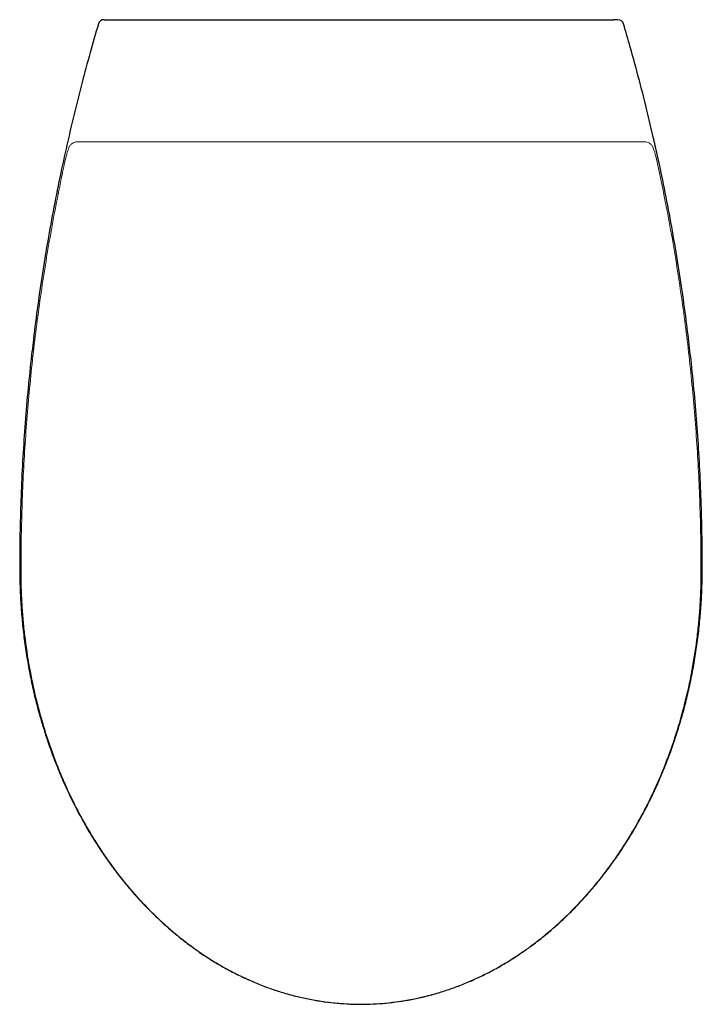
# Model space of a CAD drawing. Header units: millimetres. Extents: x 4585.587 to 4585.934, y 2638.259 to 2638.761.
import ezdxf

# ---------------------------------------------------------------- set-up
doc = ezdxf.new("R2010")
doc.units = ezdxf.units.MM
doc.layers.add('SANINDUSA', color=3, linetype='Continuous')

msp = doc.modelspace()

# ---------------------------------------------------------------- linework, layer by layer
at = {"layer": 'SANINDUSA'}
msp.add_line((4585.631677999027, 2638.760599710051), (4585.889038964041, 2638.760599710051), dxfattribs=at)
at = {"layer": 'SANINDUSA', "linetype": 'Continuous', "lineweight": 15}
for p, q in [((4585.616348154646, 2638.698448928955), (4585.617271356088, 2638.698448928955)), ((4585.903447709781, 2638.698448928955), (4585.904370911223, 2638.698448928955))]:
    msp.add_line(p, q, dxfattribs=at)
at = {"layer": 'SANINDUSA'}
for centre, radius, start, end in [((4585.629592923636, 2638.757599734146), 0.002999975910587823, 89.99657323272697, 163.5056118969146), ((4585.891124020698, 2638.757599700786), 0.003000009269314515, 16.43402837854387, 90.00306892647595)]:
    msp.add_arc(centre, radius, start, end, dxfattribs=at)
for points, knots in [([(4585.626744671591, 2638.758445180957), (4585.62532780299, 2638.753574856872), (4585.622401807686, 2638.743517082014), (4585.618227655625, 2638.727968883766), (4585.614596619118, 2638.713642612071), (4585.612499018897, 2638.704504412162), (4585.611659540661, 2638.700847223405)], [0, 0, 0, 0, 0.2555200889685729, 0.5276781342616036, 0.8109725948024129, 1, 1, 1, 1]), ([(4585.629616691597, 2638.760599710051), (4585.629616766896, 2638.760599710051), (4585.629616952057, 2638.760599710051), (4585.629868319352, 2638.760599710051), (4585.630308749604, 2638.760599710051), (4585.630931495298, 2638.760599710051), (4585.631418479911, 2638.760599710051), (4585.631677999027, 2638.760599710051)], [0, 0, 0, 0, 0.1386899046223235, 0.3410398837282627, 0.5458859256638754, 0.7579979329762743, 1, 1, 1, 1]), ([(4585.891100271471, 2638.760599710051), (4585.891100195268, 2638.760599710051), (4585.89110000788, 2638.760599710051), (4585.890848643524, 2638.760599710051), (4585.890408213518, 2638.760599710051), (4585.889785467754, 2638.760599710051), (4585.889298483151, 2638.760599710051), (4585.889038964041, 2638.760599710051)], [0, 0, 0, 0, 0.1386828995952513, 0.3410345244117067, 0.5458822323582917, 0.7579959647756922, 1, 1, 1, 1]), ([(4585.909059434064, 2638.700847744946), (4585.908168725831, 2638.704717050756), (4585.90595617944, 2638.714328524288), (4585.902067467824, 2638.72961062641), (4585.897915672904, 2638.744939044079), (4585.895110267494, 2638.754524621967), (4585.893963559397, 2638.758442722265)], [0, 0, 0, 0, 0.2000196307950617, 0.4968548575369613, 0.794339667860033, 1, 1, 1, 1]), ([(4585.611637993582, 2638.700851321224), (4585.610421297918, 2638.695457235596), (4585.607909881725, 2638.684323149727), (4585.60448926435, 2638.667372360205), (4585.601287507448, 2638.650033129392), (4585.598402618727, 2638.632659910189), (4585.595852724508, 2638.615249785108), (4585.594046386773, 2638.601654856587), (4585.59319643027, 2638.59385032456), (4585.59298126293, 2638.591874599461)], [0, 0, 0, 0, 0.1499558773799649, 0.3095281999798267, 0.4689223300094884, 0.6281185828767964, 0.7870967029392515, 0.9461033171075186, 1, 1, 1, 1]), ([(4585.927742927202, 2638.591875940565), (4585.927227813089, 2638.59634122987), (4585.926040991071, 2638.606629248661), (4585.923812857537, 2638.62269597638), (4585.921121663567, 2638.640072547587), (4585.918112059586, 2638.657399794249), (4585.91477757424, 2638.674679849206), (4585.911763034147, 2638.68916707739), (4585.909741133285, 2638.697867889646), (4585.909049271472, 2638.700845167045)], [0, 0, 0, 0, 0.1218964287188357, 0.2808491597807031, 0.4398497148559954, 0.5987417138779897, 0.7577558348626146, 0.91710795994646, 1, 1, 1, 1]), ([(4585.592949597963, 2638.591877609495), (4585.592339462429, 2638.586291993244), (4585.591092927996, 2638.574880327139), (4585.589606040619, 2638.557626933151), (4585.588394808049, 2638.540144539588), (4585.587501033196, 2638.522683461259), (4585.58695275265, 2638.505230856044), (4585.586681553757, 2638.491400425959), (4585.586755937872, 2638.483389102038), (4585.586776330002, 2638.481192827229)], [0, 0, 0, 0, 0.1519663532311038, 0.3104741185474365, 0.4683340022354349, 0.6259219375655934, 0.7833168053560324, 0.9405971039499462, 0.9999999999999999, 0.9999999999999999, 0.9999999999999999, 0.9999999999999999]), ([(4585.933938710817, 2638.481192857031), (4585.933960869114, 2638.483506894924), (4585.934016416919, 2638.489307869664), (4585.933841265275, 2638.500913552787), (4585.933472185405, 2638.516009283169), (4585.932699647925, 2638.533420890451), (4585.931625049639, 2638.550835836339), (4585.930211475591, 2638.56825413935), (4585.92891497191, 2638.581939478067), (4585.927983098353, 2638.589805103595), (4585.927737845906, 2638.591875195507)], [0, 0, 0, 0, 0.0625871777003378, 0.1568974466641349, 0.3139027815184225, 0.4709829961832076, 0.6282491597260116, 0.7857790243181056, 0.9436208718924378, 1, 1, 1, 1]), ([(4585.586698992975, 2638.481191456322), (4585.586718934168, 2638.479012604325), (4585.586767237, 2638.473734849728), (4585.587165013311, 2638.465173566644), (4585.587590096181, 2638.458395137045), (4585.587991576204, 2638.454727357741), (4585.588034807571, 2638.454332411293)], [0, 0, 0, 0, 0.242971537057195, 0.588541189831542, 0.9556941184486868, 1, 1, 1, 1]), ([(4585.932662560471, 2638.454335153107), (4585.932792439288, 2638.455602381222), (4585.933245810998, 2638.460025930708), (4585.933687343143, 2638.467663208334), (4585.933990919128, 2638.4753517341), (4585.934012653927, 2638.47987253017), (4585.934018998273, 2638.481192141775)], [0, 0, 0, 0, 0.1420512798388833, 0.4958624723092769, 0.8528432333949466, 1, 1, 1, 1]), ([(4585.588035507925, 2638.454334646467), (4585.588057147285, 2638.454066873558), (4585.588333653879, 2638.450645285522), (4585.589159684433, 2638.444111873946), (4585.590535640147, 2638.43476969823), (4585.592247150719, 2638.425538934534), (4585.594262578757, 2638.416442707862), (4585.596255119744, 2638.408554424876), (4585.597704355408, 2638.403740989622), (4585.598265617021, 2638.401876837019)], [0, 0, 0, 0, 0.0150546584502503, 0.1923676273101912, 0.3688428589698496, 0.5442316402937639, 0.7183165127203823, 0.8909093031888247, 0.9999999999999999, 0.9999999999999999, 0.9999999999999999, 0.9999999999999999]), ([(4585.922452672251, 2638.401876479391), (4585.92302326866, 2638.403775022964), (4585.924463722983, 2638.408567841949), (4585.92643818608, 2638.416381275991), (4585.928423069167, 2638.425317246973), (4585.930116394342, 2638.434397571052), (4585.931490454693, 2638.443601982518), (4585.932337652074, 2638.450260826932), (4585.932633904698, 2638.453854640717), (4585.932673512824, 2638.454335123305)], [0, 0, 0, 0, 0.1110871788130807, 0.2804364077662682, 0.4514647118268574, 0.6240176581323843, 0.7979239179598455, 0.9729830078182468, 1, 1, 1, 1]), ([(4585.598262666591, 2638.401874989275), (4585.598979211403, 2638.399519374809), (4585.600573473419, 2638.394278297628), (4585.603394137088, 2638.386309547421), (4585.606645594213, 2638.377988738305), (4585.610175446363, 2638.369849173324), (4585.61396246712, 2638.361895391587), (4585.61801517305, 2638.354163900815), (4585.621805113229, 2638.347463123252), (4585.624362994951, 2638.343418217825), (4585.625389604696, 2638.341794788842)], [0, 0, 0, 0, 0.1116903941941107, 0.2485033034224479, 0.3833588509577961, 0.5169086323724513, 0.6509052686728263, 0.7829056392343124, 0.91286884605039, 1, 1, 1, 1]), ([(4585.895331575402, 2638.341792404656), (4585.896399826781, 2638.34348744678), (4585.898948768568, 2638.347531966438), (4585.902691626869, 2638.354149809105), (4585.906623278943, 2638.361641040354), (4585.910329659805, 2638.369389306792), (4585.913818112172, 2638.377381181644), (4585.917049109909, 2638.385574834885), (4585.919965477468, 2638.393748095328), (4585.921651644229, 2638.399219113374), (4585.9224687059, 2638.401870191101)], [0, 0, 0, 0, 0.090887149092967, 0.2168647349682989, 0.3447850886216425, 0.4746495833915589, 0.6064328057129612, 0.7403017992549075, 0.8741586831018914, 1, 1, 1, 1]), ([(4585.625416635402, 2638.341812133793), (4585.625628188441, 2638.341466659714), (4585.627303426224, 2638.338730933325), (4585.630672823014, 2638.333809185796), (4585.635504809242, 2638.327120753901), (4585.640551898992, 2638.32073230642), (4585.645764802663, 2638.314631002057), (4585.651154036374, 2638.308825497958), (4585.656684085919, 2638.303345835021), (4585.66235654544, 2638.298172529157), (4585.668194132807, 2638.293316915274), (4585.672860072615, 2638.289679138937), (4585.675644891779, 2638.287756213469), (4585.676364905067, 2638.287259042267)], [0, 0, 0, 0, 0.01617648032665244, 0.1280976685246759, 0.2380264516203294, 0.345654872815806, 0.4531050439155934, 0.558411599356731, 0.6618810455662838, 0.763907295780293, 0.8648690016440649, 0.9650619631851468, 1, 1, 1, 1]), ([(4585.844358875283, 2638.287248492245), (4585.844758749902, 2638.287521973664), (4585.847147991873, 2638.28915601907), (4585.851371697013, 2638.292412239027), (4585.857046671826, 2638.297040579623), (4585.862577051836, 2638.301982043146), (4585.867974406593, 2638.307208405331), (4585.873220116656, 2638.312718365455), (4585.878321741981, 2638.318522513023), (4585.883291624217, 2638.324634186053), (4585.888096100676, 2638.331047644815), (4585.892115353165, 2638.336792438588), (4585.894422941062, 2638.340452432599), (4585.895285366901, 2638.341820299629)], [0, 0, 0, 0, 0.01934477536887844, 0.1155846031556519, 0.2128070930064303, 0.3117619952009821, 0.4116324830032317, 0.5127562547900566, 0.6154757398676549, 0.7201437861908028, 0.8272339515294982, 0.935431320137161, 1, 1, 1, 1]), ([(4585.67634223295, 2638.287231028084), (4585.676400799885, 2638.287187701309), (4585.678417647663, 2638.285695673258), (4585.682535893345, 2638.283011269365), (4585.688673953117, 2638.279229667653), (4585.694915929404, 2638.275804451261), (4585.70122759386, 2638.272697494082), (4585.70761009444, 2638.269917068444), (4585.714046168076, 2638.267463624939), (4585.720515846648, 2638.265338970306), (4585.727004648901, 2638.263543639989), (4585.733509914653, 2638.262073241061), (4585.740034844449, 2638.260927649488), (4585.746578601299, 2638.260092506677), (4585.75314001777, 2638.259612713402), (4585.757738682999, 2638.259405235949), (4585.760144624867, 2638.259462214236), (4585.760359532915, 2638.259467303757)], [0, 0, 0, 0, 0.00243068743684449, 0.0837046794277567, 0.1638571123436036, 0.2429725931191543, 0.3211516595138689, 0.39850883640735, 0.4751688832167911, 0.5508843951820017, 0.6256293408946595, 0.6997210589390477, 0.7733208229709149, 0.8465930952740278, 0.9197050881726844, 0.9928277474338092, 1, 1, 1, 1]), ([(4585.760359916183, 2638.259452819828), (4585.762439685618, 2638.259479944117), (4585.766672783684, 2638.259535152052), (4585.773068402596, 2638.259998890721), (4585.779536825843, 2638.260757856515), (4585.785999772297, 2638.261838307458), (4585.792434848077, 2638.263230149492), (4585.798841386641, 2638.264936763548), (4585.80521268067, 2638.266957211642), (4585.811530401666, 2638.269286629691), (4585.817779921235, 2638.27192096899), (4585.823951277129, 2638.274859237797), (4585.83004892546, 2638.278099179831), (4585.836055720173, 2638.281660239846), (4585.84083746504, 2638.284718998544), (4585.84355138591, 2638.286677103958), (4585.844354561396, 2638.287256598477)], [0, 0, 0, 0, 0.06938897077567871, 0.1412321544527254, 0.2138399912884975, 0.2866353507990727, 0.3597828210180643, 0.4334431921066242, 0.5077736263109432, 0.5827260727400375, 0.658039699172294, 0.7339894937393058, 0.8107216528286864, 0.8883446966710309, 0.9669559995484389, 1, 1, 1, 1])]:
    msp.add_open_spline(points, degree=3, knots=knots, dxfattribs=at)
at = {"layer": 'SANINDUSA', "linetype": 'Continuous', "lineweight": 15}
for points, knots in [([(4585.611672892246, 2638.695421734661), (4585.611869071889, 2638.695959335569), (4585.612158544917, 2638.696408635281), (4585.61267001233, 2638.69698171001), (4585.612855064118, 2638.697156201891), (4585.613241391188, 2638.69746825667), (4585.613442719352, 2638.697606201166), (4585.614065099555, 2638.697971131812), (4585.614504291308, 2638.698149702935), (4585.615184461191, 2638.698329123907), (4585.615415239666, 2638.698374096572), (4585.61576409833, 2638.698419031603), (4585.6158806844, 2638.698430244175), (4585.616114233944, 2638.698445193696), (4585.616231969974, 2638.698448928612), (4585.616348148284, 2638.698448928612)], [0, 0, 0, 0, 0.2500000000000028, 0.2500000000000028, 0.3750000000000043, 0.3750000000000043, 0.5000000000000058, 0.5000000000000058, 0.750000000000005, 0.750000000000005, 0.8750000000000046, 0.8750000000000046, 0.9375000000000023, 0.9375000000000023, 1, 1, 1, 1]), ([(4585.61727135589, 2638.698448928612), (4585.617287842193, 2638.698448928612), (4585.617321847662, 2638.698448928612), (4585.61742152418, 2638.698448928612), (4585.617487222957, 2638.698448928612), (4585.617650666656, 2638.698448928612), (4585.617748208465, 2638.698448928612), (4585.6179671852, 2638.698448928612), (4585.61808940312, 2638.698448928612), (4585.618359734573, 2638.698448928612), (4585.618505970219, 2638.698448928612), (4585.618813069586, 2638.698448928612), (4585.618974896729, 2638.698448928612), (4585.619485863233, 2638.698448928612), (4585.619842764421, 2638.698448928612), (4585.620211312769, 2638.698448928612)], [0, 0, 0, 0, 0.125, 0.125, 0.25, 0.25, 0.375, 0.375, 0.5, 0.5, 0.625, 0.625, 0.75, 0.75, 1, 1, 1, 1]), ([(4585.620211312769, 2638.698448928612), (4585.666927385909, 2638.698448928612), (4585.713643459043, 2638.698448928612), (4585.807075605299, 2638.698448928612), (4585.853791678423, 2638.698448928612), (4585.900507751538, 2638.698448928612)], [0, 0, 0, 0, 0.5, 0.5, 1, 1, 1, 1]), ([(4585.900507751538, 2638.698448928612), (4585.900691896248, 2638.698448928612), (4585.90087565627, 2638.698448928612), (4585.901232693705, 2638.698448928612), (4585.901406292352, 2638.698448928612), (4585.901743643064, 2638.698448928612), (4585.9019085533, 2638.698448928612), (4585.902216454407, 2638.698448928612), (4585.902360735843, 2638.698448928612), (4585.902629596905, 2638.698448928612), (4585.902754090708, 2638.698448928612), (4585.902972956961, 2638.698448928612), (4585.903068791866, 2638.698448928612), (4585.903232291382, 2638.698448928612), (4585.903298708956, 2638.698448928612), (4585.903397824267, 2638.698448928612), (4585.903431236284, 2638.698448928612), (4585.903447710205, 2638.698448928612)], [0, 0, 0, 0, 0.125, 0.125, 0.25, 0.25, 0.375, 0.375, 0.5, 0.5, 0.625, 0.625, 0.75, 0.75, 0.875, 0.875, 1, 1, 1, 1]), ([(4585.909046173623, 2638.695421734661), (4585.908849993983, 2638.695959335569), (4585.908560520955, 2638.696408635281), (4585.908049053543, 2638.69698171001), (4585.907864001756, 2638.69715620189), (4585.907477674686, 2638.69746825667), (4585.907276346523, 2638.697606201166), (4585.906653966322, 2638.697971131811), (4585.90621477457, 2638.698149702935), (4585.905534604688, 2638.698329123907), (4585.905303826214, 2638.698374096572), (4585.90495496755, 2638.698419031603), (4585.904838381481, 2638.698430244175), (4585.904604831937, 2638.698445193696), (4585.904487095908, 2638.698448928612), (4585.904370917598, 2638.698448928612)], [0, 0, 0, 0, 0.2499999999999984, 0.2499999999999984, 0.3749999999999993, 0.3749999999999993, 0.5000000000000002, 0.5000000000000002, 0.7500000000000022, 0.7500000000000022, 0.8750000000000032, 0.8750000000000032, 0.9375000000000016, 0.9375000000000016, 1, 1, 1, 1]), ([(4585.611672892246, 2638.695421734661), (4585.611416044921, 2638.694662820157), (4585.611145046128, 2638.693793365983), (4585.610790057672, 2638.692567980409), (4585.610718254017, 2638.692315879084), (4585.610575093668, 2638.691804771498), (4585.610503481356, 2638.691544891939), (4585.610288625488, 2638.690752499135), (4585.610145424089, 2638.6902072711), (4585.610002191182, 2638.689645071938)], [0, 0, 0, 0, 0.5000000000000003, 0.5000000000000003, 0.6250000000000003, 0.6250000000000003, 0.7500000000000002, 0.7500000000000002, 1, 1, 1, 1]), ([(4585.910716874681, 2638.689645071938), (4585.910429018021, 2638.690774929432), (4585.910143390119, 2638.691827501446), (4585.909719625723, 2638.693290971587), (4585.909579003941, 2638.693759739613), (4585.909306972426, 2638.694633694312), (4585.909174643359, 2638.695042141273), (4585.909046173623, 2638.695421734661)], [0, 0, 0, 0, 0.5, 0.5, 0.75, 0.75, 1, 1, 1, 1]), ([(4585.760359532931, 2638.259467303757), (4585.757636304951, 2638.259467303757), (4585.75491759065, 2638.259550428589), (4585.75084616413, 2638.2597974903), (4585.749490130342, 2638.259900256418), (4585.746780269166, 2638.260146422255), (4585.745425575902, 2638.260289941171), (4585.738673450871, 2638.261106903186), (4585.733333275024, 2638.262077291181), (4585.725413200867, 2638.26399730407), (4585.722784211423, 2638.264716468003), (4585.717582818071, 2638.266302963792), (4585.715009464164, 2638.267169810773), (4585.709915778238, 2638.26904622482), (4585.707395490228, 2638.270055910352), (4585.702406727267, 2638.272214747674), (4585.699936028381, 2638.273365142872), (4585.6926384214, 2638.277002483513), (4585.687914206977, 2638.279679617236), (4585.681029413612, 2638.284056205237), (4585.678768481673, 2638.28557520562), (4585.674335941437, 2638.288714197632), (4585.672160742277, 2638.290335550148), (4585.66575361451, 2638.295349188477), (4585.661639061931, 2638.29889179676), (4585.653715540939, 2638.306354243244), (4585.649932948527, 2638.310248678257), (4585.644509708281, 2638.31631865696), (4585.642743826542, 2638.318380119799), (4585.639293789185, 2638.32257749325), (4585.637608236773, 2638.324715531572), (4585.63268689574, 2638.331217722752), (4585.629583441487, 2638.335672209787), (4585.625179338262, 2638.342523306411), (4585.62375321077, 2638.344835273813), (4585.620982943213, 2638.349514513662), (4585.619639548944, 2638.351880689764), (4585.615741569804, 2638.359038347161), (4585.613314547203, 2638.363895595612), (4585.609920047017, 2638.371304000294), (4585.608829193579, 2638.373794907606), (4585.606730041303, 2638.378812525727), (4585.605722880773, 2638.381336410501), (4585.602825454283, 2638.388952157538), (4585.601058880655, 2638.394087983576), (4585.598649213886, 2638.401877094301), (4585.59788577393, 2638.404488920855), (4585.596441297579, 2638.409729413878), (4585.59575988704, 2638.412359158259), (4585.593836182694, 2638.420276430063), (4585.592714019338, 2638.425591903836), (4585.590786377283, 2638.436296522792), (4585.589983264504, 2638.441673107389), (4585.589016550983, 2638.449763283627), (4585.588733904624, 2638.452464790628), (4585.588247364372, 2638.457877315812), (4585.588043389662, 2638.460589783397), (4585.587714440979, 2638.466016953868), (4585.587589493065, 2638.468730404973), (4585.587417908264, 2638.474157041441), (4585.587373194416, 2638.476870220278), (4585.587359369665, 2638.480939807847), (4585.587362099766, 2638.482296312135), (4585.587372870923, 2638.485009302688), (4585.587380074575, 2638.486365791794), (4585.587410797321, 2638.490435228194), (4585.587506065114, 2638.498573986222), (4585.587702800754, 2638.506712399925), (4585.5880553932, 2638.517563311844), (4585.588276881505, 2638.522989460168), (4585.589076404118, 2638.539256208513), (4585.589789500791, 2638.550087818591), (4585.59157581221, 2638.571725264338), (4585.592649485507, 2638.582534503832), (4585.595155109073, 2638.604101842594), (4585.596587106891, 2638.614861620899), (4585.599809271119, 2638.636333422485), (4585.601599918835, 2638.647047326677), (4585.605534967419, 2638.668398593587), (4585.60767980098, 2638.679039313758), (4585.610002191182, 2638.689645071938)], [0, 0, 0, 0, 0.01562499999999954, 0.01562499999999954, 0.0234374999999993, 0.0234374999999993, 0.03124999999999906, 0.03124999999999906, 0.06249999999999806, 0.06249999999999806, 0.07812499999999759, 0.07812499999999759, 0.09374999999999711, 0.09374999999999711, 0.1093749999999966, 0.1093749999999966, 0.1249999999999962, 0.1249999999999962, 0.1562499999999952, 0.1562499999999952, 0.1718749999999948, 0.1718749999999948, 0.1874999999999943, 0.1874999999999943, 0.2187499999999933, 0.2187499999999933, 0.2499999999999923, 0.2499999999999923, 0.265624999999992, 0.265624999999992, 0.2812499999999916, 0.2812499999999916, 0.3124999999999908, 0.3124999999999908, 0.3281249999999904, 0.3281249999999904, 0.3437499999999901, 0.3437499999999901, 0.3749999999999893, 0.3749999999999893, 0.3906249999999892, 0.3906249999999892, 0.406249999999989, 0.406249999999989, 0.437499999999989, 0.437499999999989, 0.453124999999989, 0.453124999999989, 0.468749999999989, 0.468749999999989, 0.4999999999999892, 0.4999999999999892, 0.5312499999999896, 0.5312499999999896, 0.5468749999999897, 0.5468749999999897, 0.5624999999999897, 0.5624999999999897, 0.5781249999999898, 0.5781249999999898, 0.5937499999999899, 0.5937499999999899, 0.60156249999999, 0.60156249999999, 0.6093749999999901, 0.6093749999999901, 0.6249999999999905, 0.6562499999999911, 0.6562499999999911, 0.6874999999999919, 0.6874999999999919, 0.7499999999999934, 0.7499999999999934, 0.8124999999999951, 0.8124999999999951, 0.8749999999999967, 0.8749999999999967, 0.9374999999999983, 0.9374999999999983, 1, 1, 1, 1]), ([(4585.910716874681, 2638.689645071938), (4585.91536854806, 2638.668402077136), (4585.919308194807, 2638.647018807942), (4585.924146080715, 2638.614761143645), (4585.925578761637, 2638.603986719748), (4585.927458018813, 2638.587792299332), (4585.928039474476, 2638.582388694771), (4585.929112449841, 2638.571570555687), (4585.929604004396, 2638.566155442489), (4585.930942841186, 2638.549904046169), (4585.931654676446, 2638.539058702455), (4585.932717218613, 2638.51734587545), (4585.933067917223, 2638.506476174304), (4585.933279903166, 2638.492887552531), (4585.933310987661, 2638.490169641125), (4585.933340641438, 2638.486092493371), (4585.93334763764, 2638.484733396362), (4585.933357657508, 2638.482015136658), (4585.93335967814, 2638.480655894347), (4585.933342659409, 2638.476579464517), (4585.93329455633, 2638.473863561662), (4585.933117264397, 2638.468435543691), (4585.932861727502, 2638.463011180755), (4585.932448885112, 2638.457594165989), (4585.931956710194, 2638.452180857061), (4585.931670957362, 2638.449476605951), (4585.930695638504, 2638.441385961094), (4585.929887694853, 2638.436016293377), (4585.927951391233, 2638.425325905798), (4585.926821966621, 2638.420002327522), (4585.924246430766, 2638.409450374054), (4585.922799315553, 2638.404216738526), (4585.92038222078, 2638.396431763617), (4585.919534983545, 2638.393846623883), (4585.917761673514, 2638.38871279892), (4585.916835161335, 2638.386162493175), (4585.913934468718, 2638.378562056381), (4585.911839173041, 2638.373562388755), (4585.90844304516, 2638.366168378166), (4585.907268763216, 2638.363721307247), (4585.904833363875, 2638.358863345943), (4585.903571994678, 2638.356452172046), (4585.899668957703, 2638.349301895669), (4585.896903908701, 2638.344636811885), (4585.892499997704, 2638.337799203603), (4585.890989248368, 2638.335546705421), (4585.88787950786, 2638.33109679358), (4585.886279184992, 2638.32889763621), (4585.881350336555, 2638.322397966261), (4585.877903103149, 2638.31820727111), (4585.872477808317, 2638.312145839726), (4585.870626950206, 2638.310162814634), (4585.866837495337, 2638.306274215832), (4585.864896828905, 2638.304366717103), (4585.858952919, 2638.298779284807), (4585.854837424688, 2638.29524240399), (4585.848423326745, 2638.290233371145), (4585.846245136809, 2638.288613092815), (4585.841804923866, 2638.285475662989), (4585.839542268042, 2638.283959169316), (4585.83266147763, 2638.279595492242), (4585.82793843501, 2638.276925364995), (4585.820639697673, 2638.27329695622), (4585.818167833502, 2638.272149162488), (4585.813177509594, 2638.269995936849), (4585.810656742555, 2638.26898921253), (4585.80556275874, 2638.267118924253), (4585.802989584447, 2638.266255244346), (4585.797789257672, 2638.264675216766), (4585.795158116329, 2638.26395858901), (4585.787245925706, 2638.26204942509), (4585.781928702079, 2638.261089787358), (4585.771209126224, 2638.259798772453), (4585.765806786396, 2638.259467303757), (4585.760359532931, 2638.259467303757)], [0, 0, 0, 0, 0.1250000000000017, 0.1250000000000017, 0.1875000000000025, 0.1875000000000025, 0.2187500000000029, 0.2187500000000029, 0.2500000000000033, 0.2500000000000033, 0.3125000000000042, 0.3125000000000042, 0.375000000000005, 0.375000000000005, 0.3906250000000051, 0.3906250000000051, 0.3984375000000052, 0.3984375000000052, 0.4062500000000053, 0.4062500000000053, 0.4218750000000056, 0.4218750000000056, 0.4375000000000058, 0.4531250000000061, 0.4531250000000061, 0.4687500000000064, 0.4687500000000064, 0.5000000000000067, 0.5000000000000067, 0.531250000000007, 0.531250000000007, 0.5625000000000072, 0.5625000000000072, 0.5781250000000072, 0.5781250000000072, 0.5937500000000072, 0.5937500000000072, 0.6250000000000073, 0.6250000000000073, 0.6406250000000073, 0.6406250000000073, 0.6562500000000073, 0.6562500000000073, 0.687500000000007, 0.687500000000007, 0.7031250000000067, 0.7031250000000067, 0.7187500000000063, 0.7187500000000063, 0.7500000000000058, 0.7500000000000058, 0.7656250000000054, 0.7656250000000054, 0.7812500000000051, 0.7812500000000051, 0.8125000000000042, 0.8125000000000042, 0.8281250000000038, 0.8281250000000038, 0.8437500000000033, 0.8437500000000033, 0.8750000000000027, 0.8750000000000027, 0.8906250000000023, 0.8906250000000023, 0.906250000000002, 0.906250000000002, 0.9218750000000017, 0.9218750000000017, 0.9375000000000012, 0.9375000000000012, 0.9687500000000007, 0.9687500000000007, 1, 1, 1, 1])]:
    msp.add_open_spline(points, degree=3, knots=knots, dxfattribs=at)

doc.saveas('drawing.dxf')
